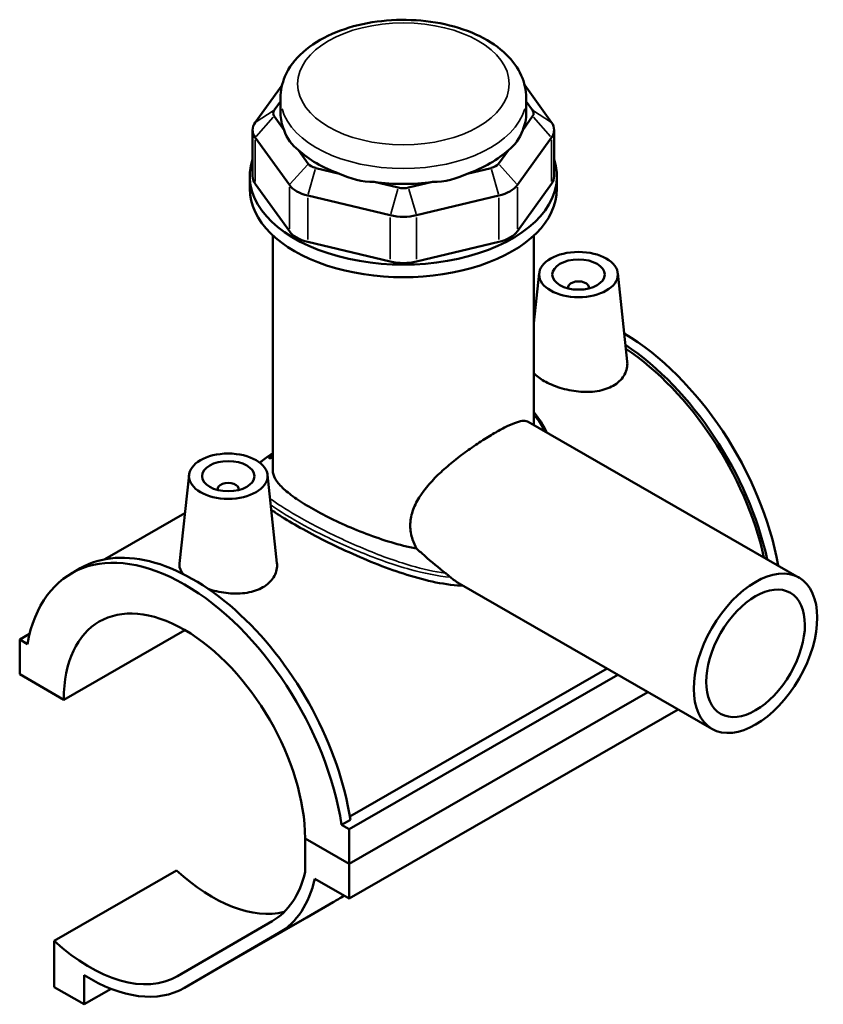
# Model space of a CAD drawing. Header units: inches. Extents: x 0.1 to 45.6, y -0.2 to 45.3.
# Tile 6 of 6: x 39.6 to 45.6, y 37.9 to 45.3. Entities that reach past the tile are written whole.
import ezdxf

# ---------------------------------------------------------------- set-up
doc = ezdxf.new("R2010")
doc.units = ezdxf.units.IN
doc.header["$MEASUREMENT"] = 0
doc.layers.add('Visible (ANSI)', color=7, linetype='Continuous', lineweight=50)
doc.layers.add('Visible Narrow (ANSI)', color=7, linetype='Continuous', lineweight=35)

msp = doc.modelspace()

# ---------------------------------------------------------------- linework, layer by layer
at = {"layer": 'Visible (ANSI)'}
for p, q in [((41.5369, 44.7705), (41.3352, 44.4902)), ((43.5607, 44.4902), (43.359, 44.7705)), ((41.4773, 44.582), (41.5253, 44.6487)), ((41.5253, 44.5594), (41.5253, 44.6756)), ((43.3706, 44.5594), (43.3706, 44.6756)), ((43.3706, 44.6487), (43.4186, 44.582)), ((41.5515, 44.4337), (41.4773, 44.5368)), ((43.4186, 44.5368), (43.3445, 44.4337)), ((41.3157, 44.4337), (41.3157, 44.0861)), ((43.5802, 44.4337), (43.5802, 44.0861)), ((41.3352, 44.3772), (41.5918, 44.0205)), ((43.3041, 44.0205), (43.5607, 44.3772)), ((41.7339, 44.1802), (41.6597, 44.2833)), ((43.2362, 44.2833), (43.1621, 44.1802)), ((41.9684, 44.1055), (41.7894, 44.1482)), ((43.1066, 44.1482), (42.9275, 44.1055)), ((41.2946, 43.9914), (41.2946, 44.0861)), ((41.5918, 43.6729), (41.3352, 44.0296)), ((42.4087, 44.0005), (42.2297, 44.0432)), ((42.6662, 44.0432), (42.4872, 44.0005)), ((43.5607, 44.0296), (43.3041, 43.6729)), ((43.6013, 43.9914), (43.6013, 44.0861)), ((41.7305, 43.9407), (42.3499, 43.7929)), ((42.546, 43.7929), (43.1654, 43.9407)), ((41.4676, 41.8751), (41.4676, 43.6415)), ((42.3499, 43.4453), (41.7305, 43.593)), ((43.1654, 43.593), (42.546, 43.4453)), ((43.4283, 42.2171), (43.4283, 43.6415)), ((43.4685, 43.3581), (43.4283, 42.9835)), ((44.0579, 43.3581), (44.129, 42.6948)), ((43.6844, 43.251), (43.6844, 43.2437)), ((43.8419, 43.251), (43.8419, 43.2437)), ((43.3863, 42.2413), (45.4197, 41.0703)), ((41.4676, 41.978), (41.449, 41.9672)), ((40.838, 41.8433), (40.7665, 41.1759)), ((41.4275, 41.8433), (41.4986, 41.18)), ((41.054, 41.7289), (41.054, 41.7363)), ((41.2115, 41.7289), (41.2115, 41.7363)), ((40.8071, 41.5544), (40.2061, 41.2083)), ((39.956, 41.1027), (40.0217, 41.1406)), ((42.8679, 41.0269), (44.7654, 39.9342)), ((39.5665, 40.6047), (39.6405, 40.6473)), ((39.8978, 40.1536), (40.8061, 40.6766)), ((39.6239, 40.5716), (39.5665, 40.6047)), ((39.5665, 40.6047), (39.5665, 40.3444)), ((39.5665, 40.3444), (39.8978, 40.1536)), ((42.0414, 39.1795), (44.0587, 40.3412)), ((42.0457, 39.2758), (43.9773, 40.3881)), ((42.0414, 38.9192), (44.2847, 40.2111)), ((42.0414, 38.9192), (44.2847, 40.2111)), ((42.0414, 38.6589), (44.5107, 40.0809)), ((42.0497, 39.2505), (41.984, 39.2126)), ((42.0414, 39.1795), (41.984, 39.2126)), ((42.0414, 38.9192), (42.0414, 39.1795)), ((41.7101, 39.11), (42.0414, 38.9192)), ((42.0414, 38.9192), (41.7101, 39.11)), ((41.7101, 39.11), (41.7101, 38.8593)), ((42.0414, 38.6589), (42.0414, 38.9192)), ((39.8254, 38.342), (40.7445, 38.8712)), ((41.7825, 38.808), (42.0414, 38.6589)), ((41.723, 38.5182), (41.9202, 38.6326)), ((41.4625, 38.4894), (40.7528, 38.0775)), ((40.8026, 37.9881), (41.7217, 38.5174)), ((40.8039, 37.9889), (41.5137, 38.4008)), ((39.8254, 38.342), (39.8254, 37.9945)), ((40.0505, 37.8649), (40.0505, 38.0839)), ((39.8254, 37.9945), (40.0505, 37.8649)), ((40.0505, 37.8649), (40.2524, 37.9811))]:
    msp.add_line(p, q, dxfattribs=at)
for centre, major_axis, ratio, start_param, end_param in [((41.572, 44.5594), (-0.1025, 0), 0.575862, 5.890486, 6.675884), ((42.448, 44.5594), (-0.9227, 0), 0.575862, 0, 0.238812), ((42.448, 44.5594), (0.9227, 0), 0.575862, 6.044373, 6.283185), ((43.3239, 44.5594), (0.1025, 0), 0.575862, 5.890486, 6.675884), ((41.572, 44.4337), (-0.2563, 0), 0.575862, 5.890486, 6.675884), ((43.3239, 44.4337), (0.2563, 0), 0.575862, 5.890486, 6.675884), ((42.448, 45.3048), (-0.7998, -1.013), 0.454202, 5.999949, 6.307723), ((42.448, 45.3048), (-0.7998, 1.013), 0.454202, 3.117055, 3.424829), ((42.448, 44.5594), (0.9227, 0), 0.575862, 3.688179, 4.165803), ((42.448, 44.5594), (0.9227, 0), 0.575862, 5.258975, 5.736599), ((42.448, 44.0861), (-1.1533, 0), 0.575862, 6.091532, 9.616431), ((41.8286, 44.2028), (-0.1025, 0), 0.575862, 0.392699, 1.178097), ((43.0673, 44.2028), (0.1025, 0), 0.575862, 5.105088, 5.890486), ((42.448, 45.3048), (-0.3973, -1.2328), 0.675468, 6.181789, 6.489562), ((42.448, 45.3048), (0.3973, -1.2328), 0.675468, 6.076808, 6.384582), ((41.572, 44.0861), (-0.2563, 0), 0.575862, 0, 0.392699), ((41.8286, 44.077), (0.2563, 0), 0.575862, 3.534292, 4.31969), ((42.448, 44.5594), (0.9227, 0), 0.575862, 4.473577, 4.951201), ((43.0673, 44.077), (0.2563, 0), 0.575862, 5.105088, 5.890486), ((43.3239, 44.0861), (0.2563, 0), 0.575862, 5.890486, 6.283185), ((42.448, 43.9914), (-1.1533, 0), 0.575862, 0, 3.141593), ((42.448, 44.055), (-0.1025, 0), 0.575862, 1.178097, 1.963495), ((42.448, 43.9293), (0.2563, 0), 0.575862, 4.31969, 5.105088), ((41.8286, 43.7294), (-0.2563, 0), 0.575862, 0.392699, 1.178097), ((43.0673, 43.7294), (0.2563, 0), 0.575862, 5.105088, 5.890486), ((42.448, 43.5817), (-0.2563, 0), 0.575862, 1.178097, 1.963495), ((43.7632, 43.251), (-0.0787, 0), 0.575862, 2.972903, 6.451874), ((44.092, 41.5236), (-0.848, 1.4726), 0.578093, 6.076144, 6.084898), ((44.0262, 41.4858), (-0.848, 1.4726), 0.578093, 6.015223, 6.020571), ((44.0262, 41.4858), (-0.8314, 1.4437), 0.578093, 6.029938, 6.032083), ((44.092, 41.5236), (-0.848, 1.4726), 0.578093, 4.154891, 5.48761), ((44.0262, 41.4858), (0.848, -1.4726), 0.578093, 1.069633, 2.28366), ((44.0262, 41.4858), (-0.8314, 1.4437), 0.578093, 4.217031, 5.421075), ((42.448, 41.7254), (-1.0957, 0), 0.575862, 5.820231, 5.886224), ((42.448, 41.7464), (-1.07, 0), 0.575862, 5.870801, 5.916602), ((41.1327, 41.7363), (-0.0787, 0), 0.575862, 2.972903, 6.451874), ((40.8039, 39.6302), (-0.848, 1.4726), 0.578093, 4.118597, 6.880845), ((40.8697, 39.6681), (-0.848, 1.4726), 0.578093, 4.118597, 6.283185), ((40.8039, 39.6302), (-0.6395, 1.1105), 0.578093, 3.930461, 7.068981), ((41.0133, 39.7476), (0.6573, -1.1415), 0.578093, 5.207021, 6.118348), ((40.8039, 39.6302), (0.6573, -1.1415), 0.578093, 0.001934, 0.553924), ((40.8039, 39.6302), (0.7084, -1.2302), 0.578093, 0.001934, 0.562534), ((42.6452, 39.0501), (0.8878, 0.5126), 0.001578, 2.377859, 2.525202), ((41.0133, 39.7476), (0.7084, -1.2302), 0.578093, 0, 0.001934), ((40.0942, 39.2183), (0.6573, -1.1415), 0.578093, 5.207021, 6.285119), ((40.0942, 39.2183), (0.7084, -1.2302), 0.578093, 5.456271, 6.285119)]:
    msp.add_ellipse(centre, major_axis=major_axis, ratio=ratio, start_param=start_param, end_param=end_param, dxfattribs=at)
for centre, major_axis, ratio in [((43.7632, 43.3476), (-0.2953, 0), 0.575862), ((43.7632, 43.3476), (0.1969, 0), 0.575862), ((41.1327, 41.8328), (0.2953, 0), 0.575862), ((41.1327, 41.8328), (0.1969, 0), 0.575862), ((45.0925, 40.5023), (0.3271, 0.5681), 0.578093), ((45.0925, 40.5023), (0.2617, 0.4544), 0.578093)]:
    msp.add_ellipse(centre, major_axis=major_axis, ratio=ratio, dxfattribs=at)
for points, knots in [([(43.3706, 44.6756), (43.3706, 44.7333), (43.3575, 44.7908), (43.3073, 44.9018), (43.2685, 44.9543), (43.1655, 45.0545), (43.0981, 45.1001), (42.9427, 45.1769), (42.8537, 45.2072), (42.6663, 45.2486), (42.5679, 45.2597), (42.3711, 45.2625), (42.2727, 45.2542), (42.084, 45.2189), (41.9938, 45.1917), (41.8295, 45.1191), (41.7556, 45.0734), (41.6354, 44.9659), (41.588, 44.9042), (41.537, 44.7846), (41.5253, 44.7302), (41.5253, 44.6756)], [0.785398, 0.785398, 0.785398, 0.785398, 1.040225, 1.040225, 1.31996, 1.31996, 1.646599, 1.646599, 1.990549, 1.990549, 2.331714, 2.331714, 2.670691, 2.670691, 3.011318, 3.011318, 3.355304, 3.355304, 3.686145, 3.686145, 3.926991, 3.926991, 3.926991, 3.926991]), ([(44.129, 42.6948), (44.1296, 42.6895), (44.1299, 42.6843), (44.1303, 42.6485), (44.1215, 42.6156), (44.0846, 42.557), (44.0565, 42.5313), (44.0238, 42.5124)], [4.8709183, 4.8709183, 4.8709183, 4.8709183, 4.9298847, 4.9298847, 5.2825054, 5.2825054, 5.635126, 5.635126, 5.635126, 5.635126]), ([(44.0238, 42.5124), (43.991, 42.4936), (43.9494, 42.4792), (43.8586, 42.4644), (43.8093, 42.464), (43.7174, 42.473), (43.6687, 42.4829), (43.5788, 42.5109), (43.5377, 42.5289), (43.4742, 42.5655), (43.4472, 42.5861), (43.4283, 42.6077)], [0, 0, 0, 0, 0.35353, 0.35353, 0.707059, 0.707059, 1.057921, 1.057921, 1.408784, 1.408784, 1.741761, 1.741761, 1.741761, 1.741761]), ([(42.5472, 41.2883), (42.535, 41.3101), (42.5248, 41.3328), (42.5057, 41.3905), (42.4999, 41.4262), (42.4999, 41.4967), (42.5057, 41.5326), (42.5286, 41.6038), (42.5457, 41.639), (42.6094, 41.7415), (42.6691, 41.8063), (42.7617, 41.892), (42.7951, 41.9206), (42.8648, 41.9766), (42.9011, 42.0039), (42.9732, 42.0556), (43.0092, 42.08), (43.0781, 42.1245), (43.111, 42.1446), (43.1713, 42.1793), (43.2002, 42.1948), (43.2529, 42.2203), (43.2768, 42.2303), (43.3183, 42.2442), (43.3361, 42.2479), (43.3654, 42.2491), (43.3771, 42.2466), (43.3863, 42.2413)], [-5.776178, -5.776178, -5.776178, -5.776178, -5.556463, -5.556463, -5.227885, -5.227885, -4.899306, -4.899306, -4.570727, -4.570727, -3.91357, -3.91357, -3.588663, -3.588663, -3.263756, -3.263756, -2.938849, -2.938849, -2.613942, -2.613942, -2.289035, -2.289035, -1.964128, -1.964128, -1.639221, -1.639221, -1.317757, -1.317757, -1.317757, -1.317757]), ([(43.4283, 42.3125), (43.4336, 42.3063), (43.4388, 42.2999), (43.4574, 42.2764), (43.47, 42.2587), (43.4939, 42.2215), (43.5051, 42.202), (43.519, 42.175), (43.5224, 42.168), (43.5258, 42.161)], [23.6506666, 23.6506666, 23.6506666, 23.6506666, 23.7247833, 23.7247833, 23.9220956, 23.9220956, 24.1259041, 24.1259041, 24.1966067, 24.1966067, 24.1966067, 24.1966067]), ([(41.3695, 41.9344), (41.376, 41.9399), (41.3829, 41.9454), (41.4024, 41.9602), (41.4156, 41.9697), (41.44, 41.9862), (41.4506, 41.9932), (41.4618, 42.0004)], [17.1123541, 17.1123541, 17.1123541, 17.1123541, 17.2575385, 17.2575385, 17.4967417, 17.4967417, 17.6637211, 17.6637211, 17.6637211, 17.6637211]), ([(41.449, 41.9672), (41.4475, 41.9676), (41.4459, 41.968), (41.4421, 41.9688), (41.4398, 41.9691), (41.4375, 41.9694)], [11.1903123, 11.1903123, 11.1903123, 11.1903123, 11.2496565, 11.2496565, 11.3338043, 11.3338043, 11.3338043, 11.3338043]), ([(42.5472, 41.2883), (42.5138, 41.2948), (42.4806, 41.3023), (42.3877, 41.3257), (42.3251, 41.3445), (42.1999, 41.3873), (42.1373, 41.4112), (42.0164, 41.4618), (41.9581, 41.4884), (41.8495, 41.5418), (41.7994, 41.5685), (41.7101, 41.6199), (41.6687, 41.6459), (41.5963, 41.6967), (41.5653, 41.7216), (41.5159, 41.7691), (41.4974, 41.7918), (41.4733, 41.8351), (41.4676, 41.8556), (41.4676, 41.8751)], [1.672113, 1.672113, 1.672113, 1.672113, 1.932033, 1.932033, 2.412696, 2.412696, 2.893359, 2.893359, 3.374021, 3.374021, 3.854684, 3.854684, 4.335347, 4.335347, 4.816009, 4.816009, 5.296672, 5.296672, 5.777334, 5.777334, 5.777334, 5.777334]), ([(42.8974, 41.0099), (42.8922, 41.0101), (42.887, 41.0104), (42.8112, 41.0142), (42.7382, 41.0251), (42.5921, 41.0567), (42.5188, 41.0774), (42.378, 41.1231), (42.3052, 41.1498), (42.1588, 41.2084), (42.0854, 41.2403), (41.9431, 41.3059), (41.8741, 41.3397), (41.7453, 41.4061), (41.6856, 41.4386), (41.5792, 41.4999), (41.5301, 41.53), (41.4763, 41.5659), (41.4658, 41.5731), (41.4557, 41.5802)], [1.119416, 1.119416, 1.119416, 1.119416, 1.162237, 1.162237, 1.743356, 1.743356, 2.324474, 2.324474, 2.89778, 2.89778, 3.471086, 3.471086, 4.044393, 4.044393, 4.617699, 4.617699, 5.191005, 5.191005, 5.338083, 5.338083, 5.338083, 5.338083]), ([(42.7652, 41.1033), (42.7122, 41.1443), (42.66, 41.1888), (42.588, 41.252), (42.5676, 41.2701), (42.5472, 41.2883)], [5.5741499, 5.5741499, 5.5741499, 5.5741499, 6.0829853, 6.0829853, 6.2855432, 6.2855432, 6.2855432, 6.2855432]), ([(40.7931, 41.0986), (40.7753, 41.1208), (40.7663, 41.1437), (40.7659, 41.1688), (40.7661, 41.1723), (40.7665, 41.1759)], [4.5884996, 4.5884996, 4.5884996, 4.5884996, 4.9298847, 4.9298847, 4.985348, 4.985348, 4.985348, 4.985348]), ([(41.4985, 41.18), (41.4991, 41.1749), (41.4994, 41.1699), (41.4999, 41.1341), (41.4912, 41.1012), (41.4543, 41.0423), (41.4262, 41.0166), (41.3934, 40.9977)], [7.6884416, 7.6884416, 7.6884416, 7.6884416, 7.7456341, 7.7456341, 8.0991637, 8.0991637, 8.4526932, 8.4526932, 8.4526932, 8.4526932]), ([(42.8013, 41.0736), (42.797, 41.0773), (42.7922, 41.0814), (42.7821, 41.0897), (42.7767, 41.0941), (42.7692, 41.1001), (42.7672, 41.1017), (42.7652, 41.1033)], [-0.1281467, -0.1281467, -0.1281467, -0.1281467, -0.0740486, -0.0740486, -0.0196676, -0.0196676, 0, 0, 0, 0]), ([(42.8679, 41.0269), (42.8676, 41.0271), (42.8673, 41.0273), (42.8444, 41.0405), (42.8222, 41.056), (42.8013, 41.0736)], [9.017125, 9.017125, 9.017125, 9.017125, 9.0204947, 9.0204947, 9.2710409, 9.2710409, 9.2710409, 9.2710409]), ([(41.3934, 40.9977), (41.3607, 40.9788), (41.3192, 40.9645), (41.2286, 40.9497), (41.1794, 40.9492), (41.0876, 40.9581), (41.0387, 40.968), (40.9904, 40.983), (40.9873, 40.984), (40.9842, 40.985)], [2.817567, 2.817567, 2.817567, 2.817567, 3.170188, 3.170188, 3.522809, 3.522809, 3.874578, 3.874578, 3.899268, 3.899268, 3.899268, 3.899268])]:
    msp.add_open_spline(points, degree=3, knots=knots, dxfattribs=at)
at = {"layer": 'Visible Narrow (ANSI)'}
for p, q in [((41.4702, 44.5774), (41.3423, 44.4948)), ((43.4257, 44.5774), (43.5536, 44.4948)), ((41.4702, 44.5289), (41.3423, 44.3852)), ((43.4257, 44.5289), (43.5536, 44.3852)), ((41.3352, 44.047), (41.3352, 44.3598)), ((43.5607, 44.3598), (43.5607, 44.047)), ((41.7268, 44.1722), (41.5989, 44.0285)), ((43.1692, 44.1722), (43.297, 44.0285)), ((41.7864, 44.1378), (41.7334, 43.9511)), ((43.1095, 44.1378), (43.1625, 43.9511)), ((41.5918, 44.0032), (41.5918, 43.6903)), ((42.4058, 43.9901), (42.3528, 43.8033)), ((42.4901, 43.9901), (42.5431, 43.8033)), ((43.3041, 43.6903), (43.3041, 44.0032)), ((41.7305, 43.6104), (41.7305, 43.9233)), ((43.1654, 43.9233), (43.1654, 43.6104)), ((42.3499, 43.7756), (42.3499, 43.4627)), ((42.546, 43.4627), (42.546, 43.7756)), ((41.5381, 38.4148), (41.9772, 38.6677)), ((40.8499, 38.0154), (41.6771, 38.4917))]:
    msp.add_line(p, q, dxfattribs=at)
msp.add_ellipse((42.448, 44.7803), major_axis=(0.7945, 0), ratio=0.575862, dxfattribs=at)
msp.add_ellipse((42.448, 44.6756), major_axis=(-0.9227, 0), ratio=0.575862, start_param=0.15708, end_param=2.984513, dxfattribs=at)
for points, knots in [([(43.4282, 42.2946), (43.4523, 42.2642), (43.4736, 42.2317), (43.4965, 42.1895), (43.5007, 42.1813), (43.5047, 42.1731)], [23.7320962, 23.7320962, 23.7320962, 23.7320962, 24.091958, 24.091958, 24.1769425, 24.1769425, 24.1769425, 24.1769425]), ([(41.3703, 41.9337), (41.3833, 41.945), (41.3984, 41.9567), (41.4296, 41.9789), (41.4448, 41.9892), (41.4614, 41.9999)], [17.0738762, 17.0738762, 17.0738762, 17.0738762, 17.394443, 17.394443, 17.6498824, 17.6498824, 17.6498824, 17.6498824]), ([(42.7652, 41.1033), (42.6806, 41.1148), (42.5941, 41.1346), (42.3858, 41.1949), (42.2631, 41.2405), (42.0214, 41.3424), (41.9024, 41.3991), (41.6929, 41.5084), (41.6016, 41.561), (41.4979, 41.6285), (41.4707, 41.6474), (41.4466, 41.6654)], [10.671373, 10.671373, 10.671373, 10.671373, 11.367278, 11.367278, 12.336066, 12.336066, 13.321241, 13.321241, 14.259607, 14.259607, 14.647386, 14.647386, 14.647386, 14.647386]), ([(41.4517, 41.6179), (41.4694, 41.6051), (41.4887, 41.5918), (41.583, 41.5297), (41.675, 41.4768), (41.8866, 41.3673), (42.0069, 41.3111), (42.2517, 41.2105), (42.3762, 41.1658), (42.6014, 41.1037), (42.7027, 41.0828), (42.8013, 41.0736)], [-14.522922, -14.522922, -14.522922, -14.522922, -14.259607, -14.259607, -13.321241, -13.321241, -12.336066, -12.336066, -11.367278, -11.367278, -10.564077, -10.564077, -10.564077, -10.564077])]:
    msp.add_open_spline(points, degree=3, knots=knots, dxfattribs=at)

doc.saveas('drawing.dxf')
